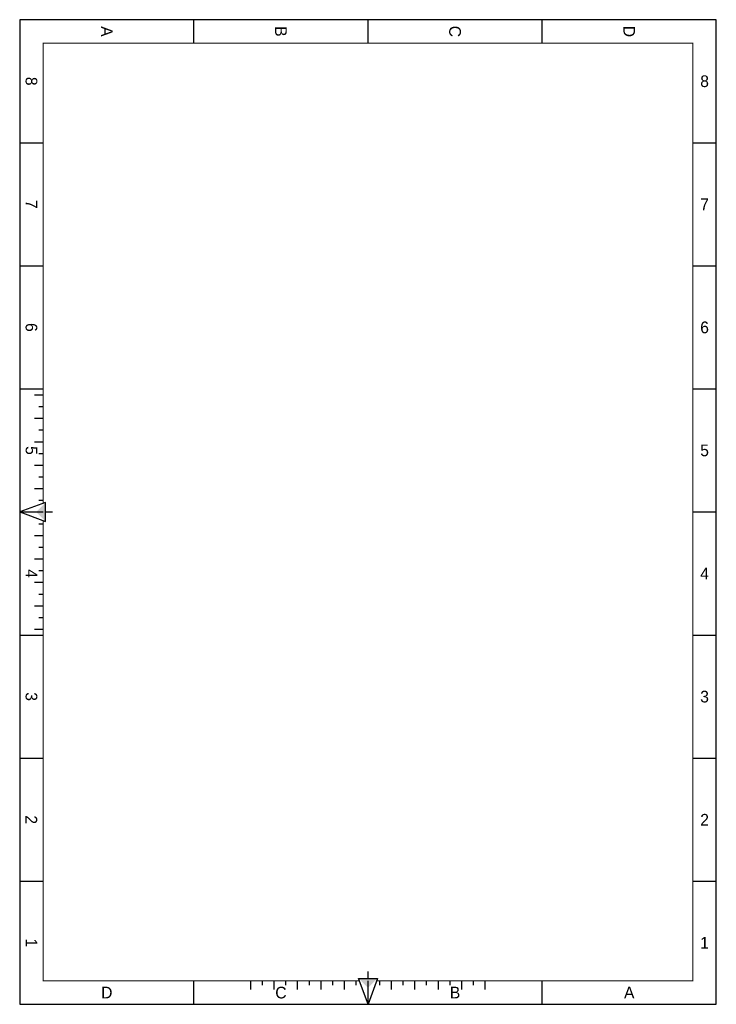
# Model space of a CAD drawing. Extents: x 0 to 297, y 0 to 420.
import ezdxf
from ezdxf.enums import TextEntityAlignment as Align

# ---------------------------------------------------------------- set-up
doc = ezdxf.new("R2010")
doc.units = 0
doc.header["$LTSCALE"] = 10
doc.linetypes.add('CONTINU', pattern=[0])
doc.layers.add('FORMAT', color=15, linetype='CONTINU')

msp = doc.modelspace()

# ---------------------------------------------------------------- linework, layer by layer
at = {"layer": 'FORMAT', "color": 0}
for p, q in [((74.25, 410), (74.25, 420)), ((148.5, 410), (148.5, 420)), ((222.75, 410), (222.75, 420)), ((0, 367.5), (10, 367.5)), ((287, 367.5), (297, 367.5)), ((0, 315), (10, 315)), ((287, 315), (297, 315)), ((0, 262.5), (10, 262.5)), ((287, 262.5), (297, 262.5)), ((6.34, 260), (10, 260)), ((8.17, 255), (10, 255)), ((8.17, 255), (10, 255)), ((6.34, 250), (10, 250)), ((6.34, 250), (10, 250)), ((8.17, 245), (10, 245)), ((8.17, 245), (10, 245)), ((6.34, 240), (10, 240)), ((6.34, 240), (10, 240)), ((8.17, 235), (10, 235)), ((8.17, 235), (10, 235)), ((6.34, 230), (10, 230)), ((6.34, 230), (10, 230)), ((8.17, 225), (10, 225)), ((8.17, 225), (10, 225)), ((6.34, 220), (10, 220)), ((6.34, 220), (10, 220)), ((8.17, 215), (10, 215)), ((8.17, 215), (10, 215)), ((0, 210), (10, 210)), ((0, 210), (10, 210)), ((6.34, 210), (10, 210)), ((287, 210), (297, 210)), ((8.17, 205), (10, 205)), ((8.17, 205), (10, 205)), ((6.34, 200), (10, 200)), ((6.34, 200), (10, 200)), ((8.17, 195), (10, 195)), ((8.17, 195), (10, 195)), ((6.34, 190), (10, 190)), ((6.34, 190), (10, 190)), ((8.17, 185), (10, 185)), ((8.17, 185), (10, 185)), ((6.34, 180), (10, 180)), ((6.34, 180), (10, 180)), ((8.17, 175), (10, 175)), ((8.17, 175), (10, 175)), ((6.34, 170), (10, 170)), ((8.17, 170), (10, 170)), ((8.17, 165), (10, 165)), ((8.17, 165), (10, 165)), ((6.34, 160), (10, 160)), ((0, 157.5), (10, 157.5)), ((287, 157.5), (297, 157.5)), ((0, 105), (10, 105)), ((287, 105), (297, 105)), ((0, 52.5), (10, 52.5)), ((287, 52.5), (297, 52.5)), ((74.25, 0), (74.25, 10)), ((98.5, 6.34), (98.5, 10)), ((103.5, 8.17), (103.5, 10)), ((103.5, 8.17), (103.5, 10)), ((108.5, 8.17), (108.5, 10)), ((108.5, 6.34), (108.5, 10)), ((113.5, 8.17), (113.5, 10)), ((113.5, 8.17), (113.5, 10)), ((118.5, 6.34), (118.5, 10)), ((118.5, 6.34), (118.5, 10)), ((123.5, 8.17), (123.5, 10)), ((123.5, 8.17), (123.5, 10)), ((128.5, 6.34), (128.5, 10)), ((128.5, 6.34), (128.5, 10)), ((133.5, 8.17), (133.5, 10)), ((133.5, 8.17), (133.5, 10)), ((138.5, 6.34), (138.5, 10)), ((138.5, 6.34), (138.5, 10)), ((143.5, 8.17), (143.5, 10)), ((143.5, 8.17), (143.5, 10)), ((148.5, 6.34), (148.5, 10)), ((148.5, 0), (148.5, 10)), ((153.5, 8.17), (153.5, 10)), ((153.5, 8.17), (153.5, 10)), ((158.5, 6.34), (158.5, 10)), ((158.5, 6.34), (158.5, 10)), ((163.5, 8.17), (163.5, 10)), ((163.5, 8.17), (163.5, 10)), ((168.5, 6.34), (168.5, 10)), ((168.5, 6.34), (168.5, 10)), ((173.5, 8.17), (173.5, 10)), ((173.5, 8.17), (173.5, 10)), ((178.5, 6.34), (178.5, 10)), ((178.5, 6.34), (178.5, 10)), ((183.5, 8.17), (183.5, 10)), ((183.5, 8.17), (183.5, 10)), ((188.5, 6.34), (188.5, 10)), ((188.5, 6.34), (188.5, 10)), ((193.5, 8.17), (193.5, 10)), ((193.5, 8.17), (193.5, 10)), ((198.5, 6.34), (198.5, 10)), ((222.75, 0), (222.75, 10)), ((297, 0), (297, 10)), ((287, 0), (297, 0))]:
    msp.add_line(p, q, dxfattribs=at)
for points in [[(0, 0), (297, 0), (297, 420), (0, 420)], [(0, 210), (11, 206), (11, 214)], [(148.5, 0), (144.5, 11), (152.5, 11)]]:
    msp.add_lwpolyline(points, close=True, dxfattribs=at)
at = {"layer": 'FORMAT', "color": 0, "const_width": 0.5}
for points in [[(152.14, 10), (287, 10), (287, 410), (10, 410), (10, 213.64)], [(10, 206.36), (10, 10), (144.86, 10)]]:
    msp.add_lwpolyline(points, dxfattribs=at)
at = {"layer": 'FORMAT', "color": 0}
for points in [[(11, 210), (14, 210)], [(148.5, 11), (148.5, 14)]]:
    msp.add_lwpolyline(points, dxfattribs=at)
for points in [[(11, 214), (11, 206), (7, 210)], [(152.5, 11), (144.5, 11), (148.5, 7)]]:
    msp.add_solid(points, dxfattribs=at)

# ---------------------------------------------------------------- texts
for s, p in [('A', (37.12, 415)), ('B', (111.38, 415)), ('C', (185.62, 415)), ('D', (259.88, 415)), ('8', (5, 393.75)), ('7', (5, 341.25)), ('6', (5, 288.75)), ('5', (5, 236.25)), ('4', (5, 183.75)), ('3', (5, 131.25)), ('2', (5, 78.75)), ('1', (5, 26.25))]:
    msp.add_text(s, height=5, rotation=270, dxfattribs=at).set_placement(p, align=Align.MIDDLE)
for s, p in [('8', (292, 393.75)), ('7', (292, 341.25)), ('6', (292, 288.75)), ('5', (292, 236.25)), ('4', (292, 183.75)), ('3', (292, 131.25)), ('2', (292, 78.75)), ('1', (292, 26.25)), ('D', (37.12, 5)), ('C', (111.38, 5)), ('B', (185.62, 5)), ('A', (259.88, 5))]:
    msp.add_text(s, height=5, dxfattribs=at).set_placement(p, align=Align.MIDDLE)

doc.saveas('drawing.dxf')
